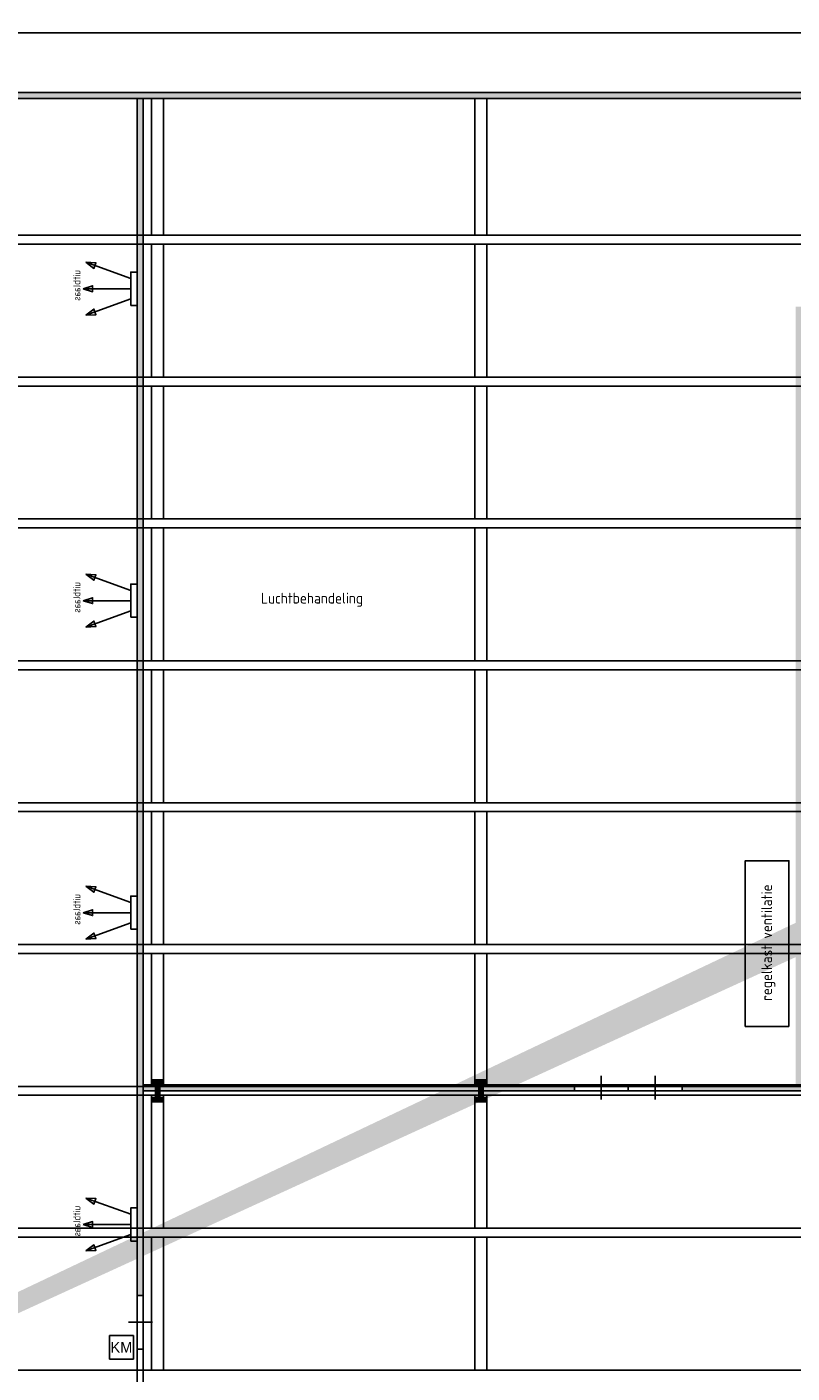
# Model space of a CAD drawing. Header units: millimetres. Extents: x 261 to 80476, y 988 to 41725.
# Tile 4 of 7: x 29109 to 41889, y 16740 to 39233. Entities that reach past the tile are written whole.
import ezdxf
from ezdxf.enums import TextEntityAlignment as Align

# ---------------------------------------------------------------- set-up
doc = ezdxf.new("R2010")
doc.units = ezdxf.units.MM
doc.linetypes.add('ACAD_ISO02W100', pattern=[15, 12, -3])
for name, color, linetype in [('balken', 1, 'ACAD_ISO02W100'), ('EL6522--', 3, 'Continuous'), ('P', 7, 'Continuous'), ('ruimtebenaming', 1, 'Continuous'), ('ventilatieopening', 3, 'Continuous')]:
    doc.layers.add(name, color=color, linetype=linetype)
doc.styles.add('BURO-018', font='BUROFONT.shx', dxfattribs={"height": 180})

# ---------------------------------------------------------------- blocks, each defined once
blk = doc.blocks.new('kolom')
at = {"const_width": 100}
for points in [[(-100, 150), (100, 150)], [(0, 150), (0, -150)], [(-100, -150), (100, -150)]]:
    blk.add_lwpolyline(points, dxfattribs=at)
blk = doc.blocks.new('E00122')
at = {"color": 0, "linetype": 'Continuous'}
for p, q in [((-2, 5), (-2, 1)), ((2, 5), (-2, 5)), ((2, 1), (2, 5)), ((-2, 1), (2, 1))]:
    blk.add_line(p, q, dxfattribs=at)
at = {"color": 0, "linetype": 'Continuous', "style": 'BURO-018'}
blk.add_text('KM', height=1.8, dxfattribs=at).set_placement((0, 3), align=Align.MIDDLE)
blk.add_attdef('E_TEXT1', text='', height=1.8, dxfattribs=at).set_placement((0, 7.5), align=Align.MIDDLE)
at = {"color": 0, "linetype": 'Continuous', "ltscale": 2, "style": 'BURO-018', "flags": 1}
blk.add_attdef('E_MATCODE', text='', height=1.8, dxfattribs=at).set_placement((0, 0), align=Align.MIDDLE)
blk = doc.blocks.new('uitblaas')
at = {"layer": 'ventilatieopening'}
for p, q in [((-107, 170), (-856, 442)), ((-107, 0), (-904, 0)), ((-107, -170), (-856, -442))]:
    blk.add_line(p, q, dxfattribs=at)
for points in [[(-856, 442), (-690, 434), (-724, 341)], [(-107, 278), (0, 278), (0, -278), (-107, -278)], [(-904, 0), (-745, -49), (-745, 49)], [(-856, -442), (-690, -434), (-724, -341)]]:
    blk.add_lwpolyline(points, close=True, dxfattribs=at)
at = {"layer": 'balken', "insert": (-1069, -312), "char_height": 120, "width": 2608.18, "attachment_point": 1, "rotation": 90}
blk.add_mtext('{\\Fisocp|c0;uitblaas}', dxfattribs=at)

msp = doc.modelspace()

# ---------------------------------------------------------------- hatches: boundary and pattern name
h = msp.add_hatch(color=256)
h.paths.add_polyline_path([(3620, 18052), (4616, 18052), (4616, 17952), (3620, 17952)])
h.paths.add_polyline_path([(4720, 6585), (4616, 6585), (4616, 4776), (4720, 4776)])
h.paths.add_polyline_path([(3620, 6585), (4616, 6585), (4616, 6485), (3620, 6485)])
h.paths.add_polyline_path([(4720, 4776), (77687, 4776), (77687, 4876), (4720, 4876)])
h.paths.add_polyline_path([(77587, 38136), (77687, 38136), (77687, 4876), (77587, 4876)])
h.paths.add_polyline_path([(72857, 38136), (77587, 38136), (77587, 38036), (72857, 38036)])
h.paths.add_polyline_path([(73575, 38136), (73475, 38136), (73475, 39136), (73575, 39136)])
h.paths.add_polyline_path([(71181, 38136), (71081, 38136), (71081, 39136), (71181, 39136)], flags=16)
edge = h.paths.add_edge_path()
edge.add_line((4620, 6585), (4720, 6585))
edge.add_line((73475, 39233), (73475, 38136))
h = msp.add_hatch(color=256)
h.paths.add_polyline_path([(4616, 17952), (4718, 17952), (4718, 38036), (4616, 38036)])
h.paths.add_polyline_path([(71756, 38036), (4616, 38036), (4616, 38136), (71756, 38136)])
msp.add_hatch(color=256).paths.add_polyline_path([(31051, 18036), (30951, 18036), (30951, 38036), (31051, 38036)])
h = msp.add_hatch(color=256)
h.paths.add_polyline_path([(45823, 34556), (47052, 34556), (47052, 34456), (45823, 34456)])
h.paths.add_polyline_path([(44026, 34456), (41952, 34456), (41952, 34556), (44026, 34556)])
h.paths.add_polyline_path([(41952, 34456), (42052, 34456), (42052, 21556), (41952, 21556)])
h.paths.add_polyline_path([(40052, 21556), (47052, 21556), (47052, 21456), (40052, 21456)])
h.paths.add_polyline_path([(31051, 21556), (38256, 21556), (38256, 21456), (31051, 21456)])

# ---------------------------------------------------------------- linework, layer by layer
msp.add_line((30951, 38036), (30951, 18036))
for points in [[(71756, 38036), (4616, 38036), (4616, 38136), (71756, 38136)], [(31051, 18036), (30951, 18036), (30951, 38036), (31051, 38036)], [(41837, 22532), (41108, 22532), (41108, 25300), (41837, 25300)], [(31051, 21556), (38256, 21556), (38256, 21456), (31051, 21456)], [(40052, 21556), (47052, 21556), (47052, 21456), (40052, 21456)]]:
    msp.add_lwpolyline(points, close=True)
at = {"layer": 'balken', "ltscale": 0.25}
for p, q in [((31192, 38036), (31192, 35751)), ((31392, 38036), (31392, 35751)), ((36592, 38036), (36592, 35751)), ((36792, 38036), (36792, 35751)), ((4718, 35751), (77687, 35751)), ((4718, 35601), (77687, 35601)), ((31192, 35601), (31192, 33381)), ((31392, 35601), (31392, 33381)), ((36592, 35601), (36592, 33381)), ((36792, 35601), (36792, 33381)), ((4718, 33381), (77687, 33381)), ((4718, 33231), (77687, 33231)), ((31192, 33231), (31192, 31011)), ((31392, 33231), (31392, 31011)), ((36592, 33231), (36592, 31011)), ((36792, 33231), (36792, 31011)), ((4718, 31011), (77687, 31011)), ((4718, 30861), (77687, 30861)), ((31192, 30861), (31192, 28641)), ((31392, 30861), (31392, 28641)), ((36592, 30861), (36592, 28641)), ((36792, 30861), (36792, 28641)), ((4718, 28641), (77687, 28641)), ((4718, 28491), (77687, 28491)), ((31192, 28491), (31192, 26271)), ((31392, 28491), (31392, 26271)), ((36592, 28491), (36592, 26271)), ((36792, 28491), (36792, 26271)), ((4718, 26271), (77687, 26271)), ((4718, 26121), (77687, 26121)), ((31192, 26121), (31192, 23901)), ((31392, 26121), (31392, 23901)), ((36592, 26121), (36592, 23901)), ((36792, 26121), (36792, 23901)), ((4718, 23901), (77687, 23901)), ((4718, 23751), (77687, 23751)), ((31192, 23751), (31192, 21531)), ((31392, 23751), (31392, 21531)), ((36592, 23751), (36592, 21531)), ((36792, 23751), (36792, 21531)), ((4718, 21531), (77687, 21531)), ((4718, 21381), (77687, 21381)), ((31192, 21381), (31192, 19161)), ((31392, 21381), (31392, 19161)), ((36592, 21381), (36592, 19161)), ((36792, 21381), (36792, 19161)), ((4718, 19161), (77687, 19161)), ((4718, 19011), (77687, 19011)), ((31192, 19011), (31192, 16791)), ((31392, 19011), (31392, 16791)), ((36592, 19011), (36592, 16791)), ((36792, 19011), (36792, 16791)), ((3616, 16791), (77687, 16791))]:
    msp.add_line(p, q, dxfattribs=at)
at = {"layer": 'P'}
for points in [[(3616, 39136), (71181, 39136)], [(38702, 21309), (38702, 21709)], [(39602, 21309), (39602, 21709)], [(38256, 21456), (38256, 21556), (39152, 21556), (39152, 21456), (38256, 21456)], [(39152, 21456), (39152, 21556), (40052, 21556), (40052, 21456), (39152, 21456)], [(30951, 18036), (31051, 18036), (31051, 17139), (30951, 17139), (30951, 18036)], [(30805, 17589), (31205, 17589)], [(30951, 17139), (31051, 17139), (31051, 16239), (30951, 16239), (30951, 17139)]]:
    msp.add_lwpolyline(points, dxfattribs=at)

# ---------------------------------------------------------------- block references
at = {"xscale": -1}
for p in [(31292, 21456), (36692, 21456)]:
    msp.add_blockref('kolom', p, dxfattribs=at)
at = {"layer": 'EL6522--', "ltscale": 2, "xscale": 100, "yscale": 100, "zscale": 100}
msp.add_blockref('E00122', (30688, 16870), dxfattribs=at)
at = {"layer": 'ventilatieopening', "xscale": -1, "rotation": 180}
for p in [(30951, 34858), (30951, 29646), (30951, 24433), (30951, 19223)]:
    msp.add_blockref('uitblaas', p, dxfattribs=at)

# ---------------------------------------------------------------- texts
at = {"layer": 'balken', "ltscale": 0.25, "insert": (33871, 29778), "char_height": 180, "width": 2608.18, "attachment_point": 2}
msp.add_mtext('{\\Fisocp|c0;Luchtbehandeling}', dxfattribs=at)
at = {"layer": 'ruimtebenaming', "insert": (41375, 23932), "char_height": 180, "width": 2608.18, "attachment_point": 2, "rotation": 90}
msp.add_mtext('{\\Fisocp|c0;regelkast ventilatie}', dxfattribs=at)

doc.saveas('drawing.dxf')
